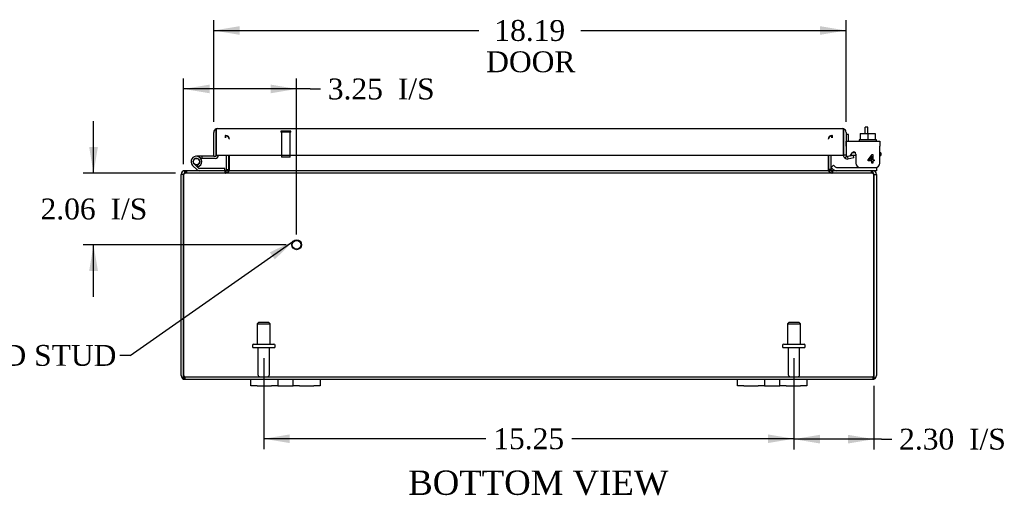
# Model space of a CAD drawing. Header units: inches. Extents: x 2 to 115, y 1 to 79.
# Tile 2 of 8: x 24 to 52, y 1 to 15. Entities that reach past the tile are written whole.
import ezdxf
from ezdxf.enums import TextEntityAlignment as Align

# ---------------------------------------------------------------- set-up
doc = ezdxf.new("R2010")
doc.units = ezdxf.units.IN
doc.header["$MEASUREMENT"] = 0
for name, color, linetype in [('COM40153-1', 7, 'CONTINUOUS'), ('COM40153-2', 7, 'CONTINUOUS'), ('COM42667', 7, 'CONTINUOUS'), ('COM42780', 7, 'CONTINUOUS'), ('COM48430', 7, 'CONTINUOUS'), ('COM71780-10', 7, 'CONTINUOUS'), ('DEFAULT', 7, 'CONTINUOUS'), ('FET07710', 7, 'CONTINUOUS'), ('HNG10620-20B', 7, 'CONTINUOUS'), ('HNG10620-20C', 7, 'CONTINUOUS'), ('HNG10620-20P', 7, 'CONTINUOUS'), ('SCC19011', 7, 'CONTINUOUS'), ('STD21878', 7, 'CONTINUOUS'), ('STD26094', 7, 'CONTINUOUS'), ('WAF25035', 7, 'CONTINUOUS')]:
    doc.layers.add(name, color=color, linetype=linetype)
doc.styles.add('SEACAD_TIMES_NEW_ROMAN', font='times.ttf')

# ---------------------------------------------------------------- blocks, each defined once
blk = doc.blocks.new('SEANNOT_GROUP1')
at = {"layer": 'DEFAULT', "linetype": 'Continuous'}
blk.add_hatch(color=136, dxfattribs=at).paths.add_polyline_path([(31.39, 8.253), (31.933, 8.785), (31.247, 8.458)])
at = {"layer": 'DEFAULT', "color": 136, "linetype": 'Continuous'}
blk.add_line((27.229, 5.492), (26.929, 5.492), dxfattribs=at)
blk.add_lwpolyline([(27.229, 5.492), (31.933, 8.785)], dxfattribs=at)
at = {"layer": 'DEFAULT', "color": 136, "linetype": 'Continuous', "style": 'SEACAD_TIMES_NEW_ROMAN'}
for s, p in [('GROUND STUD', (20.363, 5.792)), ('BODY', (20.363, 4.892))]:
    blk.add_text(s, height=0.6, dxfattribs=at).set_placement(p, align=Align.TOP_LEFT)
blk = doc.blocks.new('GDIMGGROUP7')
at = {"layer": 'DEFAULT', "linetype": 'Continuous'}
for points in [[(47.071, 2.958), (47.071, 3.208), (46.321, 3.083)], [(47.874, 2.958), (48.624, 3.083), (47.874, 3.208)]]:
    blk.add_hatch(color=136, dxfattribs=at).paths.add_polyline_path(points)
at = {"layer": 'DEFAULT', "color": 136, "linetype": 'Continuous'}
for p, q in [((46.321, 5.415), (46.321, 2.783)), ((48.624, 4.614), (48.624, 2.783)), ((48.836, 3.083), (46.321, 3.083)), ((48.836, 3.083), (49.136, 3.083))]:
    blk.add_line(p, q, dxfattribs=at)
at = {"layer": 'DEFAULT', "color": 136, "linetype": 'Continuous', "style": 'SEACAD_TIMES_NEW_ROMAN'}
for s, p in [('I/S', (51.359, 3.383)), ('2.30', (49.346, 3.383))]:
    blk.add_text(s, height=0.6, dxfattribs=at).set_placement(p, align=Align.TOP_LEFT)
blk = doc.blocks.new('GDIMGGROUP8')
at = {"layer": 'DEFAULT', "linetype": 'Continuous'}
for points in [[(31.821, 2.969), (31.821, 3.219), (31.071, 3.094)], [(45.571, 2.969), (46.321, 3.094), (45.571, 3.219)]]:
    blk.add_hatch(color=136, dxfattribs=at).paths.add_polyline_path(points)
at = {"layer": 'DEFAULT', "color": 136, "linetype": 'Continuous'}
for p, q in [((31.071, 5.415), (31.071, 2.794)), ((46.321, 5.415), (46.321, 2.794)), ((37.462, 3.094), (31.071, 3.094)), ((46.321, 3.094), (39.93, 3.094))]:
    blk.add_line(p, q, dxfattribs=at)
at = {"layer": 'DEFAULT', "color": 136, "linetype": 'Continuous', "style": 'SEACAD_TIMES_NEW_ROMAN'}
blk.add_text('15.25', height=0.6, dxfattribs=at).set_placement((37.672, 3.394), align=Align.TOP_LEFT)
blk = doc.blocks.new('GDIMGGROUP14')
at = {"layer": 'DEFAULT', "linetype": 'Continuous'}
for points in [[(26.051, 11.484), (26.176, 10.734), (26.301, 11.484)], [(26.051, 7.924), (26.301, 7.924), (26.176, 8.674)]]:
    blk.add_hatch(color=136, dxfattribs=at).paths.add_polyline_path(points)
at = {"layer": 'DEFAULT', "color": 136, "linetype": 'Continuous'}
for p, q in [((26.176, 10.734), (26.176, 12.234)), ((28.53, 10.734), (25.876, 10.734)), ((31.718, 8.674), (25.876, 8.674)), ((26.176, 7.174), (26.176, 8.674))]:
    blk.add_line(p, q, dxfattribs=at)
at = {"layer": 'DEFAULT', "color": 136, "linetype": 'Continuous', "style": 'SEACAD_TIMES_NEW_ROMAN'}
for s, p in [('2.06', (24.651, 10.004)), ('I/S', (26.663, 10.004))]:
    blk.add_text(s, height=0.6, dxfattribs=at).set_placement(p, align=Align.TOP_LEFT)
blk = doc.blocks.new('GDIMGGROUP15')
at = {"layer": 'DEFAULT', "linetype": 'Continuous'}
for points in [[(29.518, 13.282), (28.768, 13.157), (29.518, 13.032)], [(31.268, 13.282), (31.268, 13.032), (32.018, 13.157)]]:
    blk.add_hatch(color=136, dxfattribs=at).paths.add_polyline_path(points)
at = {"layer": 'DEFAULT', "color": 136, "linetype": 'Continuous'}
for p, q in [((28.768, 10.998), (28.768, 13.457)), ((32.018, 8.974), (32.018, 13.457)), ((32.404, 13.157), (28.768, 13.157)), ((32.404, 13.157), (32.704, 13.157))]:
    blk.add_line(p, q, dxfattribs=at)
at = {"layer": 'DEFAULT', "color": 136, "linetype": 'Continuous', "style": 'SEACAD_TIMES_NEW_ROMAN'}
for s, p in [('3.25', (32.914, 13.457)), ('I/S', (34.927, 13.457))]:
    blk.add_text(s, height=0.6, dxfattribs=at).set_placement(p, align=Align.TOP_LEFT)
blk = doc.blocks.new('GDIMGGROUP20')
at = {"layer": 'DEFAULT', "linetype": 'Continuous'}
for points in [[(30.383, 14.964), (29.633, 14.839), (30.383, 14.714)], [(47.071, 14.964), (47.071, 14.714), (47.821, 14.839)]]:
    blk.add_hatch(color=136, dxfattribs=at).paths.add_polyline_path(points)
at = {"layer": 'DEFAULT', "color": 136, "linetype": 'Continuous'}
for p, q in [((29.633, 12.208), (29.633, 15.139)), ((47.821, 12.208), (47.821, 15.139)), ((29.633, 14.839), (37.259, 14.839)), ((40.195, 14.839), (47.821, 14.839))]:
    blk.add_line(p, q, dxfattribs=at)
at = {"layer": 'DEFAULT', "color": 136, "linetype": 'Continuous', "style": 'SEACAD_TIMES_NEW_ROMAN'}
for s, p in [('18.19', (37.703, 15.139)), ('DOOR', (37.469, 14.239))]:
    blk.add_text(s, height=0.6, dxfattribs=at).set_placement(p, align=Align.TOP_LEFT)

msp = doc.modelspace()

# ---------------------------------------------------------------- linework, layer by layer
at = {"layer": 'COM40153-1', "color": 7}
for p, q in [((48.374, 11.877), (48.374, 12.056)), ((48.446, 12.056), (48.374, 12.056)), ((48.446, 11.877), (48.446, 12.056))]:
    msp.add_line(p, q, dxfattribs=at)
at = {"layer": 'COM40153-2', "color": 7}
for p, q in [((47.893, 11.843), (47.821, 11.843)), ((47.893, 11.651), (47.893, 11.843)), ((48.106, 11.243), (47.947, 11.243)), ((48.098, 11.315), (47.994, 11.315)), ((48.821, 11.315), (48.792, 11.315)), ((48.792, 11.243), (48.821, 11.243)), ((48.821, 11.315), (48.821, 11.243))]:
    msp.add_line(p, q, dxfattribs=at)
msp.add_arc((47.929, 11.351), 0.108, 180, 186.8545, dxfattribs=at)
at = {"layer": 'COM42667', "color": 7}
for p, q in [((47.822, 11.651), (48.792, 11.651)), ((47.822, 11.508), (47.822, 11.651)), ((48.792, 11.651), (48.792, 11.508)), ((47.822, 11.508), (47.822, 11.253)), ((48.792, 11.026), (48.792, 11.508)), ((47.936, 11.226), (47.995, 11.318)), ((48.106, 11.285), (48.106, 11.026)), ((48.455, 11.114), (48.57, 11.276)), ((48.455, 11.086), (48.455, 11.114)), ((48.564, 11.086), (48.455, 11.086)), ((48.564, 11.227), (48.485, 11.114)), ((48.485, 11.114), (48.564, 11.114)), ((48.564, 11.114), (48.564, 11.227)), ((48.564, 11.026), (48.564, 11.086)), ((48.57, 11.276), (48.595, 11.276)), ((48.595, 11.276), (48.595, 11.114)), ((48.595, 11.114), (48.629, 11.114)), ((48.629, 11.086), (48.595, 11.086)), ((48.595, 11.086), (48.595, 11.026)), ((48.629, 11.114), (48.629, 11.086)), ((48.595, 11.026), (48.564, 11.026))]:
    msp.add_line(p, q, dxfattribs=at)
for centre, radius, start, end in [((48.046, 11.285), 0.06, 0, 147.1545), ((47.882, 11.253), 0.06, 180, 202.199), ((48.231, 11.026), 0.125, 180, 270), ((48.667, 11.026), 0.125, 270, 0)]:
    msp.add_arc(centre, radius, start, end, dxfattribs=at)
at = {"layer": 'COM42780', "color": 7}
for p, q in [((47.393, 10.898), (47.46, 10.965)), ((47.393, 10.898), (47.444, 10.848)), ((47.46, 10.965), (47.511, 10.915)), ((47.545, 10.901), (48.443, 10.901)), ((48.443, 10.901), (48.693, 10.901)), ((48.693, 10.806), (48.588, 10.806)), ((48.693, 10.901), (48.693, 10.903)), ((48.693, 10.901), (48.693, 10.806))]:
    msp.add_line(p, q, dxfattribs=at)
for radius in [0.143, 0.048]:
    msp.add_arc((47.545, 10.949), radius, 225, 270, dxfattribs=at)
msp.add_open_spline([(48.184, 10.901), (48.186, 10.901), (48.187, 10.902), (48.189, 10.905), (48.189, 10.906), (48.19, 10.908)], degree=3, knots=[0, 0, 0, 0, 0.25, 0.25, 0.3597521, 0.3597521, 0.3597521, 0.3597521], dxfattribs=at)
at = {"layer": 'COM48430', "color": 7}
for p, q in [((29.963, 11.819), (29.963, 11.747)), ((29.981, 11.747), (29.981, 11.819)), ((47.411, 11.747), (47.411, 11.819)), ((47.429, 11.747), (47.429, 11.819)), ((29.999, 10.842), (29.999, 11.249)), ((30.071, 10.842), (30.071, 11.249)), ((30.085, 10.842), (30.085, 11.249)), ((47.308, 11.249), (47.308, 10.842)), ((47.321, 10.842), (47.321, 11.249)), ((47.393, 10.842), (47.393, 11.249)), ((28.804, 10.782), (28.804, 10.806)), ((28.828, 10.806), (28.804, 10.806)), ((28.804, 10.734), (28.804, 10.782)), ((28.83, 10.806), (28.828, 10.806)), ((28.828, 10.806), (28.828, 10.734)), ((28.83, 10.734), (28.83, 10.806)), ((48.562, 10.806), (28.83, 10.806)), ((28.846, 10.806), (28.846, 10.734)), ((29.963, 10.734), (29.963, 10.806)), ((29.981, 10.806), (29.981, 10.734)), ((29.999, 10.842), (30.071, 10.842)), ((47.393, 10.842), (47.321, 10.842)), ((47.411, 10.806), (47.411, 10.734)), ((47.429, 10.806), (47.429, 10.734)), ((48.546, 10.806), (48.546, 10.734)), ((48.564, 10.806), (48.562, 10.806)), ((48.562, 10.734), (48.562, 10.806)), ((48.588, 10.806), (48.564, 10.806)), ((48.564, 10.806), (48.564, 10.734)), ((48.588, 10.782), (48.588, 10.806)), ((48.588, 10.734), (48.588, 10.782)), ((28.696, 4.914), (28.696, 10.698)), ((28.768, 10.698), (28.696, 10.698)), ((28.768, 4.914), (28.768, 10.698)), ((28.768, 10.698), (28.768, 4.914)), ((28.828, 10.734), (28.804, 10.734)), ((28.83, 10.734), (28.828, 10.734)), ((48.562, 10.734), (28.83, 10.734)), ((48.564, 10.734), (48.562, 10.734)), ((48.588, 10.734), (48.564, 10.734)), ((48.624, 4.914), (48.624, 10.698)), ((48.624, 10.698), (48.696, 10.698)), ((48.624, 10.698), (48.624, 4.914)), ((48.696, 10.698), (48.696, 4.914)), ((28.768, 4.812), (28.768, 4.914)), ((28.768, 4.914), (28.768, 4.812)), ((28.804, 4.878), (48.588, 4.878)), ((28.804, 4.878), (28.804, 4.806)), ((48.588, 4.878), (48.588, 4.806)), ((48.624, 4.914), (48.624, 4.812)), ((48.624, 4.812), (48.624, 4.914)), ((28.804, 4.806), (30.696, 4.806)), ((32.696, 4.806), (44.696, 4.806)), ((46.696, 4.806), (48.588, 4.806))]:
    msp.add_line(p, q, dxfattribs=at)
for centre, radius, start, end in [((29.963, 11.711), 0.108, 10.3994, 90), ((29.979, 11.713), 0.106, 358.8074, 88.6926), ((47.414, 11.713), 0.106, 91.3077, 181.1923), ((47.429, 11.711), 0.108, 90, 169.6016), ((28.804, 10.698), 0.108, 90, 180), ((29.963, 10.842), 0.036, 270, 0), ((29.963, 10.842), 0.108, 270, 349.6032), ((29.979, 10.84), 0.106, 271.3077, 1.1923), ((29.963, 10.842), 0.108, 349.6032, 0), ((47.414, 10.84), 0.106, 178.8074, 268.6926), ((47.429, 10.842), 0.108, 180, 190.3965), ((47.429, 10.842), 0.108, 190.3965, 270), ((47.429, 10.842), 0.036, 180, 270), ((48.588, 10.698), 0.108, 0, 90), ((28.804, 10.698), 0.036, 141.2764, 180), ((28.804, 10.698), 0.036, 90, 141.2764), ((48.588, 10.698), 0.036, 38.7236, 90), ((48.588, 10.698), 0.036, 0, 38.7236), ((28.804, 4.914), 0.108, 180, 250.5288), ((28.804, 4.914), 0.036, 180, 270), ((48.588, 4.914), 0.036, 270, 0), ((48.588, 4.914), 0.108, 289.4712, 0), ((28.804, 4.914), 0.108, 250.5288, 270), ((48.588, 4.914), 0.108, 270, 289.4712)]:
    msp.add_arc(centre, radius, start, end, dxfattribs=at)
for centre, major_axis, start_param, end_param in [((28.804, 4.914), (0, 0.036), 1.570796, 3.141593), ((48.588, 4.914), (0, 0.036), 3.141593, 4.712389), ((28.804, 4.914), (0, 0.108), 2.801756, 3.141593), ((48.588, 4.914), (0, 0.108), 3.141593, 3.48143)]:
    msp.add_ellipse(centre, major_axis=major_axis, ratio=0.997813, start_param=start_param, end_param=end_param, dxfattribs=at)
for points, knots in [([(28.83, 10.806), (28.825, 10.806), (28.82, 10.803), (28.809, 10.792), (28.804, 10.784), (28.794, 10.764), (28.789, 10.752), (28.779, 10.726), (28.773, 10.712), (28.768, 10.698)], [0, 0, 0, 0, 0.25, 0.25, 0.5, 0.5, 0.75, 0.75, 1, 1, 1, 1]), ([(29.981, 10.806), (29.991, 10.806), (30.002, 10.806), (30.022, 10.809), (30.033, 10.81), (30.047, 10.814), (30.052, 10.815), (30.061, 10.819), (30.066, 10.821), (30.074, 10.825), (30.077, 10.828), (30.081, 10.833), (30.083, 10.835), (30.084, 10.838), (30.085, 10.84), (30.085, 10.842)], [0, 0, 0, 0, 0.25, 0.25, 0.5, 0.5, 0.625, 0.625, 0.75, 0.75, 0.875, 0.875, 0.9375, 0.9375, 1, 1, 1, 1]), ([(47.308, 10.842), (47.308, 10.84), (47.308, 10.838), (47.31, 10.835), (47.311, 10.833), (47.315, 10.828), (47.319, 10.825), (47.327, 10.821), (47.331, 10.819), (47.34, 10.815), (47.345, 10.814), (47.36, 10.81), (47.37, 10.809), (47.39, 10.806), (47.401, 10.806), (47.411, 10.806)], [0, 0, 0, 0, 0.0625, 0.0625, 0.125, 0.125, 0.25, 0.25, 0.375, 0.375, 0.5, 0.5, 0.75, 0.75, 1, 1, 1, 1]), ([(48.624, 10.698), (48.619, 10.712), (48.614, 10.726), (48.604, 10.752), (48.598, 10.764), (48.588, 10.784), (48.583, 10.792), (48.573, 10.803), (48.568, 10.806), (48.562, 10.806)], [0, 0, 0, 0, 0.25, 0.25, 0.5, 0.5, 0.75, 0.75, 1, 1, 1, 1]), ([(28.83, 10.734), (28.825, 10.734), (28.82, 10.733), (28.809, 10.729), (28.804, 10.727), (28.794, 10.72), (28.789, 10.716), (28.779, 10.707), (28.773, 10.702), (28.768, 10.698)], [0, 0, 0, 0, 0.25, 0.25, 0.5, 0.5, 0.75, 0.75, 1, 1, 1, 1]), ([(48.624, 10.698), (48.619, 10.702), (48.614, 10.707), (48.604, 10.716), (48.598, 10.72), (48.588, 10.727), (48.583, 10.729), (48.573, 10.733), (48.568, 10.734), (48.562, 10.734)], [0, 0, 0, 0, 0.25, 0.25, 0.5, 0.5, 0.75, 0.75, 1, 1, 1, 1])]:
    msp.add_open_spline(points, degree=3, knots=knots, dxfattribs=at)
at = {"layer": 'COM71780-10', "color": 7}
for p, q in [((29.633, 11.221), (29.633, 11.908)), ((29.705, 12.01), (29.705, 11.908)), ((29.705, 11.908), (29.705, 12.01)), ((29.705, 11.221), (29.705, 11.908)), ((29.705, 11.908), (29.705, 11.249)), ((29.741, 12.016), (47.713, 12.016)), ((47.749, 11.908), (47.749, 12.01)), ((47.749, 12.01), (47.749, 11.908)), ((47.749, 11.249), (47.749, 11.908)), ((47.749, 11.908), (47.749, 11.249)), ((47.821, 11.908), (47.821, 11.249)), ((29.633, 11.221), (29.705, 11.221)), ((29.705, 11.249), (47.749, 11.249)), ((47.821, 11.249), (47.749, 11.249)), ((47.834, 11.221), (47.788, 11.166)), ((48.033, 11.243), (47.863, 11.213)), ((47.863, 11.213), (47.876, 11.142)), ((48.046, 11.172), (47.876, 11.142)), ((48.046, 11.172), (48.033, 11.243))]:
    msp.add_line(p, q, dxfattribs=at)
for centre, radius, start, end in [((29.741, 11.908), 0.108, 109.4712, 180), ((29.741, 11.908), 0.108, 90, 109.4712), ((47.713, 11.908), 0.108, 70.5288, 90), ((47.713, 11.908), 0.108, 0, 70.5288), ((47.857, 11.249), 0.108, 180, 230), ((47.857, 11.249), 0.108, 230.0001, 279.9999), ((47.857, 11.249), 0.036, 180, 230), ((47.857, 11.249), 0.036, 230, 280)]:
    msp.add_arc(centre, radius, start, end, dxfattribs=at)
for centre, start_param, end_param in [((29.741, 11.908), 3.141593, 3.48143), ((47.713, 11.908), 2.801756, 3.141593)]:
    msp.add_ellipse(centre, major_axis=(0, -0.108), ratio=0.997813, start_param=start_param, end_param=end_param, dxfattribs=at)
at = {"layer": 'FET07710', "color": 7}
for p, q in [((30.696, 4.619), (30.696, 4.806)), ((30.696, 4.806), (30.884, 4.806)), ((30.884, 4.619), (30.696, 4.619)), ((30.884, 4.806), (31.29, 4.806)), ((30.884, 4.619), (31.29, 4.619)), ((31.29, 4.806), (31.478, 4.806)), ((31.478, 4.619), (31.29, 4.619)), ((31.478, 4.806), (31.696, 4.806)), ((31.478, 4.806), (31.478, 4.619)), ((31.478, 4.619), (31.696, 4.619)), ((31.696, 4.806), (31.696, 4.806)), ((31.696, 4.806), (31.914, 4.806)), ((31.696, 4.619), (31.914, 4.619)), ((31.696, 4.619), (31.696, 4.619)), ((31.914, 4.619), (31.914, 4.806)), ((31.914, 4.806), (32.102, 4.806)), ((32.102, 4.619), (31.914, 4.619)), ((32.102, 4.806), (32.509, 4.806)), ((32.102, 4.619), (32.509, 4.619)), ((32.509, 4.806), (32.696, 4.806)), ((32.696, 4.619), (32.509, 4.619)), ((32.696, 4.806), (32.696, 4.619)), ((44.696, 4.619), (44.696, 4.806)), ((44.696, 4.806), (44.884, 4.806)), ((44.884, 4.619), (44.696, 4.619)), ((44.884, 4.806), (45.29, 4.806)), ((44.884, 4.619), (45.29, 4.619)), ((45.29, 4.806), (45.478, 4.806)), ((45.478, 4.619), (45.29, 4.619)), ((45.478, 4.806), (45.696, 4.806)), ((45.478, 4.806), (45.478, 4.619)), ((45.478, 4.619), (45.696, 4.619)), ((45.696, 4.806), (45.696, 4.806)), ((45.696, 4.806), (45.914, 4.806)), ((45.696, 4.619), (45.914, 4.619)), ((45.696, 4.619), (45.696, 4.619)), ((45.914, 4.619), (45.914, 4.806)), ((45.914, 4.806), (46.102, 4.806)), ((46.102, 4.619), (45.914, 4.619)), ((46.102, 4.806), (46.509, 4.806)), ((46.102, 4.619), (46.509, 4.619)), ((46.509, 4.806), (46.696, 4.806)), ((46.696, 4.619), (46.509, 4.619)), ((46.696, 4.806), (46.696, 4.619))]:
    msp.add_line(p, q, dxfattribs=at)
at = {"layer": 'HNG10620-20B', "color": 7}
for p, q in [((29.153, 10.832), (29.026, 10.958)), ((29.195, 10.874), (29.069, 11.001)), ((29.181, 10.92), (29.163, 10.977)), ((29.951, 10.866), (29.216, 10.866)), ((29.951, 10.806), (29.951, 10.866))]:
    msp.add_line(p, q, dxfattribs=at)
for centre, radius, start, end in [((29.135, 11.067), 0.154, 287.1819, 225), ((29.135, 11.067), 0.0938, 287.1819, 225), ((29.216, 10.895), 0.089, 225, 270), ((29.216, 10.895), 0.029, 225, 270)]:
    msp.add_arc(centre, radius, start, end, dxfattribs=at)
at = {"layer": 'HNG10620-20C', "color": 7}
for p, q in [((29.705, 11.701), (29.705, 11.701)), ((29.289, 11.221), (29.135, 11.221)), ((29.289, 11.161), (29.257, 11.161)), ((29.633, 11.221), (29.289, 11.221)), ((29.289, 11.221), (29.289, 11.161)), ((29.676, 11.161), (29.289, 11.161))]:
    msp.add_line(p, q, dxfattribs=at)
for centre, radius, start, end in [((29.676, 11.25), 0.089, 270, 0), ((29.135, 11.067), 0.154, 277.4281, 287.1819)]:
    msp.add_arc(centre, radius, start, end, dxfattribs=at)
at = {"layer": 'HNG10620-20P', "color": 7}
msp.add_circle((29.135, 11.067), 0.0938, dxfattribs=at)
at = {"layer": 'SCC19011', "color": 7}
for p, q in [((48.228, 11.877), (48.228, 11.696)), ((48.228, 11.877), (48.443, 11.877)), ((48.443, 11.877), (48.443, 11.696)), ((48.443, 11.877), (48.658, 11.877)), ((48.658, 11.877), (48.658, 11.696))]:
    msp.add_line(p, q, dxfattribs=at)
at = {"layer": 'STD21878', "color": 7}
for p, q in [((31.846, 11.944), (31.565, 11.944)), ((31.565, 11.944), (31.565, 11.912)), ((31.846, 11.912), (31.565, 11.912)), ((31.58, 11.912), (31.58, 11.194)), ((31.83, 11.194), (31.83, 11.912)), ((31.846, 11.912), (31.846, 11.944)), ((31.83, 11.194), (31.58, 11.194))]:
    msp.add_line(p, q, dxfattribs=at)
for radius in [0.141, 0.125]:
    msp.add_circle((32.018, 8.674), radius, dxfattribs=at)
at = {"layer": 'STD26094', "color": 7}
for p, q in [((30.921, 6.44), (30.884, 6.402)), ((30.884, 6.402), (31.259, 6.402)), ((30.884, 6.402), (30.884, 5.815)), ((31.221, 6.44), (30.921, 6.44)), ((31.259, 6.402), (31.221, 6.44)), ((31.259, 5.815), (31.259, 6.402)), ((46.171, 6.44), (46.134, 6.402)), ((46.134, 6.402), (46.509, 6.402)), ((46.134, 6.402), (46.134, 5.815)), ((46.471, 6.44), (46.171, 6.44)), ((46.509, 6.402), (46.471, 6.44)), ((46.509, 5.815), (46.509, 6.402)), ((30.746, 5.785), (30.746, 5.745)), ((30.776, 5.815), (31.366, 5.815)), ((30.776, 5.715), (31.366, 5.715)), ((30.906, 5.715), (30.906, 4.938)), ((31.236, 4.938), (31.236, 5.715)), ((31.396, 5.745), (31.396, 5.785)), ((45.996, 5.785), (45.996, 5.745)), ((46.026, 5.815), (46.616, 5.815)), ((46.026, 5.715), (46.616, 5.715)), ((46.156, 5.715), (46.156, 4.938)), ((46.486, 4.938), (46.486, 5.715)), ((46.646, 5.745), (46.646, 5.785))]:
    msp.add_line(p, q, dxfattribs=at)
for centre, radius, start, end in [((30.776, 5.785), 0.03, 90, 180), ((30.776, 5.745), 0.03, 180, 270), ((31.366, 5.785), 0.03, 0, 90), ((31.366, 5.745), 0.03, 270, 0), ((46.026, 5.785), 0.03, 90, 180), ((46.026, 5.745), 0.03, 180, 270), ((46.616, 5.785), 0.03, 0, 90), ((46.616, 5.745), 0.03, 270, 0), ((30.966, 4.938), 0.06, 180, 270), ((31.176, 4.938), 0.06, 270, 0), ((46.216, 4.938), 0.06, 180, 270), ((46.426, 4.938), 0.06, 270, 0)]:
    msp.add_arc(centre, radius, start, end, dxfattribs=at)
at = {"layer": 'WAF25035', "color": 7}
for p, q in [((48.693, 11.696), (48.193, 11.696)), ((48.193, 11.696), (48.193, 11.651)), ((48.693, 11.651), (48.693, 11.696))]:
    msp.add_line(p, q, dxfattribs=at)

# ---------------------------------------------------------------- block references
at = {"layer": 'DEFAULT', "color": 7}
for name in ['GDIMGGROUP20', 'GDIMGGROUP15', 'GDIMGGROUP14', 'SEANNOT_GROUP1', 'GDIMGGROUP8', 'GDIMGGROUP7']:
    msp.add_blockref(name, (0, 0), dxfattribs=at)

# ---------------------------------------------------------------- texts
at = {"layer": 'DEFAULT', "color": 7, "style": 'SEACAD_TIMES_NEW_ROMAN'}
msp.add_text('BOTTOM VIEW', height=0.7, dxfattribs=at).set_placement((35.227, 2.18), align=Align.TOP_LEFT)

doc.saveas('drawing.dxf')
